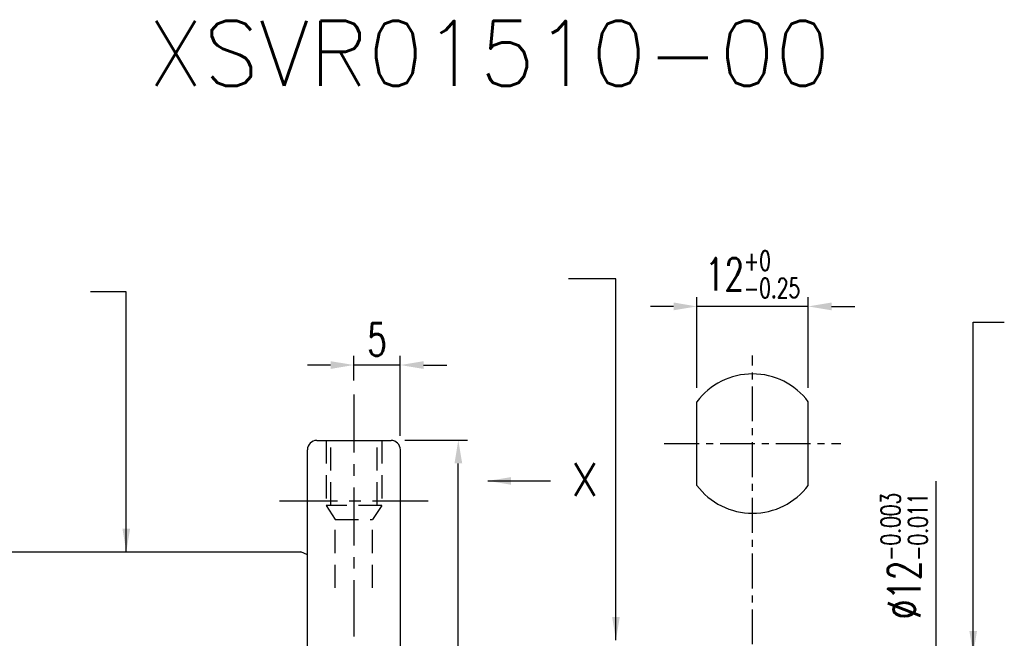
# Model space of a CAD drawing. Extents: x -429 to -114, y 37 to 179.
# Tile 57 of 58: x -344 to -238, y 112 to 179. Entities that reach past the tile are written whole.
import ezdxf

# ---------------------------------------------------------------- set-up
doc = ezdxf.new("R2010")
doc.units = 0
doc.header["$MEASUREMENT"] = 0
doc.header["$PDMODE"] = 2
doc.linetypes.add('CENTER', pattern=[2, 1.25, -0.25, 0.25, -0.25])
doc.linetypes.add('DASHED', pattern=[0.75, 0.5, -0.25])
doc.layers.get('DEFPOINTS').update_dxf_attribs({"linetype": 'CONTINUOUS'})
for name, color, linetype in [('CL', 1, 'CENTER'), ('DIM', 4, 'CONTINUOUS'), ('HID', 2, 'DASHED'), ('OUT', 3, 'CONTINUOUS')]:
    doc.layers.add(name, color=color, linetype=linetype)
doc.styles.add('DIM-7', font='SIMPLEX.shx', dxfattribs={"width": 0.7, "bigfont": 'chineset.shx'})
doc.styles.add('STYLE1', font='txt.shx')
doc.dimstyles.get("Standard").update_dxf_attribs({"dimtxt": 0.18, "dimasz": 0.18, "dimexe": 0.18, "dimexo": 0.0625, "dimgap": 0.09, "dimtad": 0, "dimtih": 1, "dimtoh": 1, "dimdec": 4, "dimzin": 0, "dimdsep": 46, "dimtxsty": 'STANDARD', "dimcen": 0.09, "dimadec": 0, "dimazin": 0, "dimtfac": 1, "dimtdec": 4, "dimtofl": 0, "dimtmove": 0, "dimatfit": 0, "dimfxl": 1, "dimtolj": 1, "dimtzin": 0, "dimarcsym": 0})

# ---------------------------------------------------------------- blocks, each defined once
blk = doc.blocks.new('*D25')
at = {"layer": 'DEFPOINTS', "color": 0, "transparency": 16777216}
for p in [(-270.83, 148.18), (-270.83, 137.91), (-258.83, 137.91)]:
    blk.add_point(p, dxfattribs=at)
at = {"layer": 'DIM', "color": 7, "lineweight": -2, "transparency": 16777216}
for p, q in [((-270.83, 139.41), (-270.83, 149.18)), ((-258.83, 139.41), (-258.83, 149.18)), ((-273.33, 148.18), (-275.83, 148.18)), ((-258.83, 148.18), (-270.83, 148.18)), ((-256.33, 148.18), (-253.83, 148.18))]:
    blk.add_line(p, q, dxfattribs=at)
at = {"layer": 'DIM', "color": 7, "transparency": 16777216}
for points in [[(-273.33, 148.6), (-273.33, 147.76), (-270.83, 148.18)], [(-256.33, 148.6), (-256.33, 147.76), (-258.83, 148.18)]]:
    blk.add_solid(points, dxfattribs=at)
at = {"layer": 'DIM', "color": 7, "transparency": 16777216, "insert": (-264.83, 151.63), "char_height": 3.5, "attachment_point": 5, "style": 'DIM-7'}
blk.add_mtext('\\A1;12{\\H2.100000;\\S+0^ -0.25;}', dxfattribs=at)
blk = doc.blocks.new('*D19')
at = {"layer": 'DEFPOINTS', "color": 0, "linetype": 'Continuous', "transparency": 16777216}
for p in [(-303.74, 133.78), (-296.5, 133.78), (-303.74, 75.78)]:
    blk.add_point(p, dxfattribs=at)
at = {"layer": 'DIM', "color": 7, "linetype": 'Continuous', "lineweight": -2, "transparency": 16777216}
for p, q in [((-302.24, 133.78), (-295.5, 133.78)), ((-296.5, 78.28), (-296.5, 131.28)), ((-302.24, 75.78), (-295.5, 75.78))]:
    blk.add_line(p, q, dxfattribs=at)
at = {"layer": 'DIM', "color": 7, "linetype": 'Continuous', "transparency": 16777216}
for points in [[(-296.91, 131.28), (-296.08, 131.28), (-296.5, 133.78)], [(-296.91, 78.28), (-296.08, 78.28), (-296.5, 75.78)]]:
    blk.add_solid(points, dxfattribs=at)
at = {"layer": 'DIM', "color": 7, "linetype": 'Continuous', "transparency": 16777216, "insert": (-299.25, 104.78), "char_height": 3.5, "attachment_point": 5, "rotation": 90, "style": 'DIM-7'}
blk.add_mtext('\\A1;%%c58', dxfattribs=at)
blk = doc.blocks.new('*D8')
at = {"layer": 'DEFPOINTS', "color": 0, "linetype": 'Continuous', "transparency": 16777216}
for p in [(-242.76, 110.75), (-245.06, 98.75), (-242.76, 98.75)]:
    blk.add_point(p, dxfattribs=at)
at = {"layer": 'DIM', "color": 7, "linetype": 'Continuous', "lineweight": -2, "transparency": 16777216}
for p, q in [((-245.06, 110.75), (-245.06, 129.37)), ((-244.26, 110.75), (-246.06, 110.75)), ((-245.06, 101.25), (-245.06, 108.25)), ((-244.26, 98.75), (-246.06, 98.75))]:
    blk.add_line(p, q, dxfattribs=at)
at = {"layer": 'DIM', "color": 7, "linetype": 'Continuous', "transparency": 16777216}
for points in [[(-245.47, 108.25), (-244.64, 108.25), (-245.06, 110.75)], [(-245.47, 101.25), (-244.64, 101.25), (-245.06, 98.75)]]:
    blk.add_solid(points, dxfattribs=at)
at = {"layer": 'DIM', "color": 7, "linetype": 'Continuous', "transparency": 16777216, "insert": (-248.51, 121.31), "char_height": 3.5, "attachment_point": 5, "rotation": 90, "style": 'DIM-7'}
blk.add_mtext('\\A1;%%c12{\\H2.100000;\\S-0.003^ -0.011;}', dxfattribs=at)
blk = doc.blocks.new('*D26')
at = {"layer": 'DEFPOINTS', "color": 0, "linetype": 'Continuous', "transparency": 16777216}
for p in [(-307.74, 141.87), (-307.74, 138.7), (-302.74, 132.75)]:
    blk.add_point(p, dxfattribs=at)
at = {"layer": 'DIM', "color": 7, "linetype": 'Continuous', "lineweight": -2, "transparency": 16777216}
for p, q in [((-307.74, 140.2), (-307.74, 142.87)), ((-302.74, 134.25), (-302.74, 142.87)), ((-310.24, 141.87), (-312.74, 141.87)), ((-302.74, 141.87), (-307.74, 141.87)), ((-300.24, 141.87), (-297.74, 141.87))]:
    blk.add_line(p, q, dxfattribs=at)
at = {"layer": 'DIM', "color": 7, "linetype": 'Continuous', "transparency": 16777216}
for points in [[(-310.24, 142.28), (-310.24, 141.45), (-307.74, 141.87)], [(-300.24, 142.28), (-300.24, 141.45), (-302.74, 141.87)]]:
    blk.add_solid(points, dxfattribs=at)
at = {"layer": 'DIM', "color": 7, "linetype": 'Continuous', "transparency": 16777216, "insert": (-305.24, 144.62), "char_height": 3.5, "attachment_point": 5, "style": 'DIM-7'}
blk.add_mtext('\\A1;5', dxfattribs=at)

msp = doc.modelspace()

# ---------------------------------------------------------------- linework, layer by layer
at = {"layer": 'CL', "color": 7, "linetype": 'CENTER', "ltscale": 3}
for p, q in [((-264.831, 93.812), (-264.831, 142.912)), ((-274.331, 133.412), (-255.331, 133.412))]:
    msp.add_line(p, q, dxfattribs=at)
at = {"layer": 'CL', "color": 7, "ltscale": 5}
for p, q in [((-307.736, 138.699), (-307.736, 112.648)), ((-315.736, 127.252), (-299.736, 127.252))]:
    msp.add_line(p, q, dxfattribs=at)
at = {"layer": 'HID', "color": 7, "ltscale": 5}
for p, q in [((-310.736, 133.752), (-310.736, 126.752)), ((-310.236, 126.752), (-310.236, 133.752)), ((-305.236, 126.752), (-305.236, 133.752)), ((-304.736, 133.752), (-304.736, 126.752)), ((-304.736, 126.752), (-310.736, 126.752)), ((-310.736, 126.752), (-309.736, 125.252)), ((-304.736, 126.752), (-305.736, 125.252)), ((-309.736, 125.252), (-305.736, 125.252)), ((-309.736, 117.875), (-309.736, 125.252)), ((-305.736, 117.875), (-305.736, 125.252))]:
    msp.add_line(p, q, dxfattribs=at)
at = {"layer": 'OUT', "color": 7, "linetype": 'Continuous'}
for p, q in [((-270.831, 128.912), (-270.831, 137.912)), ((-258.831, 128.912), (-258.831, 137.912))]:
    msp.add_line(p, q, dxfattribs=at)
at = {"layer": 'OUT', "color": 7}
for p, q in [((-311.736, 133.752), (-303.736, 133.752)), ((-312.736, 76.752), (-312.736, 132.752)), ((-302.736, 76.752), (-302.736, 132.752)), ((-358.736, 121.752), (-313.445, 121.752)), ((-312.736, 121.421), (-313.445, 121.752))]:
    msp.add_line(p, q, dxfattribs=at)
at = {"layer": 'OUT', "color": 7, "linetype": 'Continuous'}
for start, end in [(36.8699, 143.1301), (216.8699, 323.1301)]:
    msp.add_arc((-264.831, 133.412), 7.5, start, end, dxfattribs=at)
at = {"layer": 'OUT', "color": 7}
for centre, start, end in [((-311.736, 132.752), 90, 180), ((-303.736, 132.752), 0, 90)]:
    msp.add_arc(centre, 1, start, end, dxfattribs=at)

# ---------------------------------------------------------------- texts
at = {"layer": 'DIM', "color": 7, "linetype": 'Continuous', "style": 'STYLE1'}
for s, height, p in [('XSVR01510-00', 7, (-329.933, 171.922)), ('X', 3.5, (-284.383, 127.796))]:
    msp.add_text(s, height=height, dxfattribs=at).set_placement(p)

# ---------------------------------------------------------------- dimensions: what is measured, and where the dimension line sits
at = {"layer": 'DIM', "color": 7}
dim = msp.add_linear_dim(base=(-270.831, 148.18), p1=(-258.831, 137.912), p2=(-270.831, 137.912), dimstyle='STANDARD', override={"dimtxt": 3.5, "dimasz": 2.5, "dimexe": 1, "dimexo": 1.5, "dimgap": 1, "dimtad": 1, "dimtih": 0, "dimtoh": 0, "dimdec": 2, "dimzin": 8, "dimtxsty": 'DIM-7', "dimclrd": 7, "dimclre": 7, "dimclrt": 7, "dimtol": 1, "dimtm": 0.25, "dimtfac": 0.6, "dimtix": 1, "dimtofl": 1, "dimatfit": 3, "dimtzin": 8}, dxfattribs=at)
dim.commit()
dim.dimension.update_dxf_attribs({"geometry": '*D25', "text_midpoint": (-264.831, 151.63)})
at = {"layer": 'DIM', "color": 7, "linetype": 'Continuous'}
dim = msp.add_linear_dim(base=(-307.736, 141.866), p1=(-302.736, 132.752), p2=(-307.736, 138.699), dimstyle='STANDARD', override={"dimtxt": 3.5, "dimasz": 2.5, "dimexe": 1, "dimexo": 1.5, "dimgap": 1, "dimtad": 1, "dimtih": 0, "dimtoh": 0, "dimdec": 2, "dimzin": 8, "dimtxsty": 'DIM-7', "dimclrd": 7, "dimclre": 7, "dimclrt": 7, "dimtfac": 0.6, "dimtix": 1, "dimtofl": 1, "dimatfit": 3, "dimtzin": 8}, dxfattribs=at)
dim.commit()
dim.dimension.update_dxf_attribs({"geometry": '*D26', "text_midpoint": (-305.236, 144.616)})
dim = msp.add_linear_dim(base=(-245.056, 98.752), p1=(-242.76, 110.752), p2=(-242.76, 98.752), angle=90, text='%%c<>', dimstyle='STANDARD', override={"dimtxt": 3.5, "dimasz": 2.5, "dimexe": 1, "dimexo": 1.5, "dimgap": 1, "dimtad": 1, "dimtih": 0, "dimtoh": 0, "dimdec": 2, "dimzin": 8, "dimtxsty": 'DIM-7', "dimclrd": 7, "dimclre": 7, "dimclrt": 7, "dimtol": 1, "dimtp": -0.003, "dimtm": 0.011, "dimtfac": 0.6, "dimtix": 1, "dimtofl": 1, "dimatfit": 3, "dimtzin": 8}, dxfattribs=at)
dim.commit()
dim.dimension.update_dxf_attribs({"geometry": '*D8', "text_midpoint": (-245.056, 121.31), "dimtype": 160})
dim = msp.add_linear_dim(base=(-296.497, 133.783), p1=(-303.736, 75.783), p2=(-303.736, 133.783), angle=270, text='%%c<>', dimstyle='STANDARD', override={"dimtxt": 3.5, "dimasz": 2.5, "dimexe": 1, "dimexo": 1.5, "dimgap": 1, "dimtad": 1, "dimtih": 0, "dimtoh": 0, "dimdec": 2, "dimzin": 8, "dimtxsty": 'DIM-7', "dimclrd": 7, "dimclre": 7, "dimclrt": 7, "dimtfac": 0.6, "dimtix": 1, "dimtofl": 1, "dimatfit": 3, "dimtzin": 8}, dxfattribs=at)
dim.commit()
dim.dimension.update_dxf_attribs({"geometry": '*D19', "text_midpoint": (-299.247, 104.783)})

# ---------------------------------------------------------------- leaders
for points in [[(-279.533, 112.252), (-279.533, 151.137), (-284.637, 151.137)], [(-332.236, 121.752), (-332.236, 149.739), (-336.098, 149.739)], [(-241.081, 110.752), (-241.081, 146.501), (-237.732, 146.501)], [(-293.313, 129.394), (-286.581, 129.394)]]:
    msp.add_leader(points, dimstyle='STANDARD', override={"dimtxt": 3.5, "dimasz": 2.5, "dimexe": 1, "dimexo": 1.5, "dimgap": 1, "dimtad": 1, "dimtih": 0, "dimtoh": 0, "dimdec": 2, "dimzin": 8, "dimtxsty": 'DIM-7', "dimclrd": 7, "dimclre": 7, "dimclrt": 7, "dimtfac": 0.6, "dimtix": 1, "dimtofl": 1, "dimatfit": 3, "dimtzin": 8}, dxfattribs=at)

doc.saveas('drawing.dxf')
